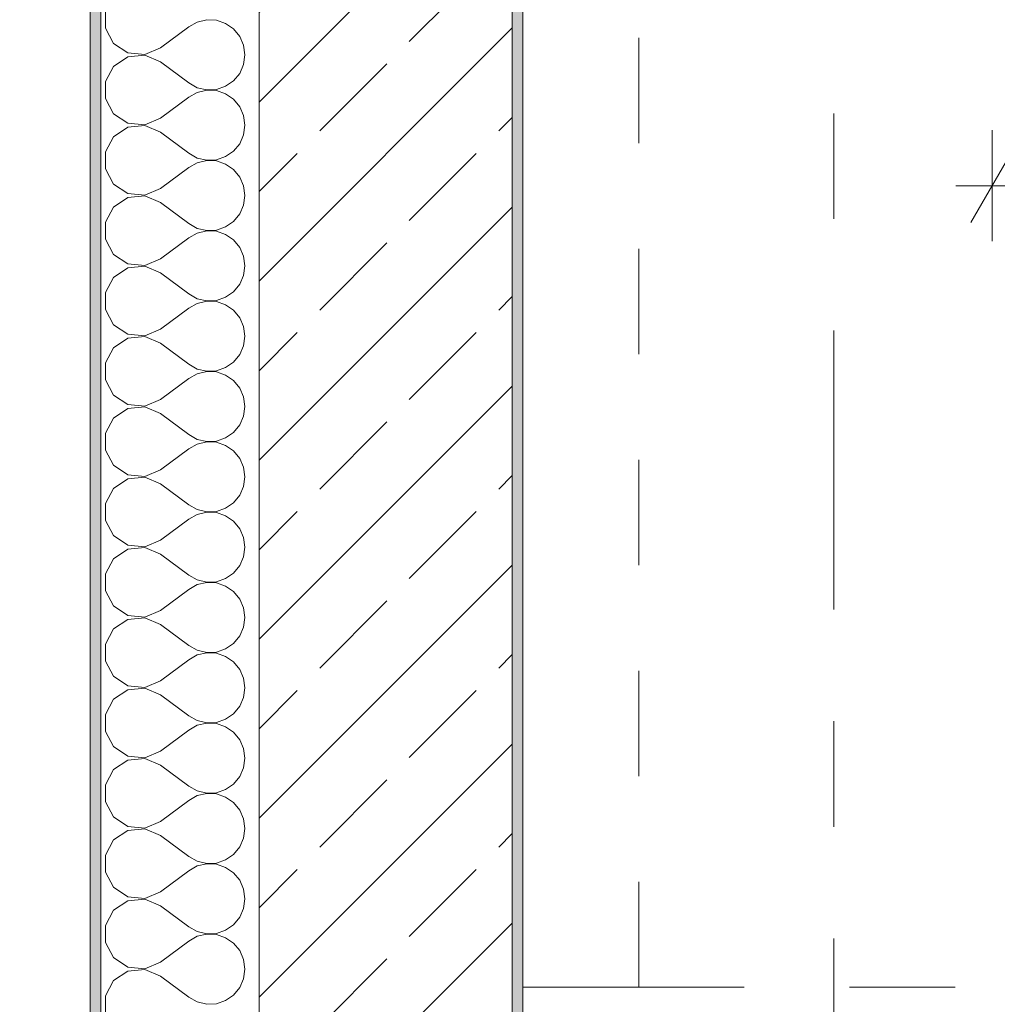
# Model space of a CAD drawing. Header units: metres. Extents: x -4 to 100, y -11 to 17.
# Tile 47 of 256: x -0.242 to 0.685, y 8.633 to 9.567. Entities that reach past the tile are written whole.
import ezdxf

# ---------------------------------------------------------------- set-up
doc = ezdxf.new("R2010")
doc.units = ezdxf.units.M
doc.header["$MEASUREMENT"] = 0
doc.linetypes.add('Strichlinie doppelt', pattern=[0.546806, 0.264583, -0.105833, 0.070556, -0.105833])
doc.linetypes.add('Untersicht', pattern=[0.1, 0.075, -0.025])
for name, color, linetype in [('152 - Bemaßung_ Beschriftung.Ausbau', 7, 'Continuous'), ('451 - Universal.Achsen Raster', 7, 'Continuous'), ('603 - Struktur.Bodenplatte_ Decke Roh', 7, 'Continuous'), ('604 - Struktur.Wand Aussen', 7, 'Continuous'), ('650 - Abdeckung.Fußboden Aufbau', 7, 'Continuous'), ('Neubau_653 - Abdeckung.TB Verkofferung', 7, 'Continuous')]:
    doc.layers.add(name, color=color, linetype=linetype)
doc.styles.add('ERSTELLTER_STIL_2', font='txt')
doc.dimstyles.new('ERSTELLTER_STIL__3', dxfattribs={"dimtxt": 0.1, "dimasz": 0.0532, "dimexe": 0.18, "dimexo": 0.0625, "dimgap": 0, "dimtad": 1, "dimzin": 0, "dimdsep": 46, "dimtxsty": 'ERSTELLTER_STIL_2', "dimblk": 'ARROWHEAD_2', "dimblk1": 'ARROWHEAD_2', "dimblk2": 'ARROWHEAD_2', "dimcen": 0.09, "dimse1": 1, "dimse2": 1, "dimclrd": 7, "dimclre": 7, "dimclrt": 7, "dimazin": 0, "dimtfac": 1, "dimtdec": 4, "dimtmove": 0, "dimatfit": 3, "dimfxl": 1, "dimtolj": 1, "dimtzin": 0, "dimarcsym": 0})
doc.dimstyles.new('ERSTELLTER_STIL__4', dxfattribs={"dimtxt": 0.1, "dimasz": 0.0532, "dimexe": 0.18, "dimexo": 0.0625, "dimgap": 0, "dimtad": 1, "dimzin": 0, "dimdsep": 46, "dimtxsty": 'ERSTELLTER_STIL_2', "dimblk": 'ARROWHEAD_2', "dimblk1": 'ARROWHEAD_2', "dimblk2": 'ARROWHEAD_2', "dimcen": 0.09, "dimse1": 1, "dimse2": 1, "dimclrd": 7, "dimclre": 7, "dimclrt": 7, "dimazin": 0, "dimtfac": 1, "dimtdec": 4, "dimtmove": 2, "dimatfit": 3, "dimfxl": 1, "dimtolj": 1, "dimtzin": 0, "dimarcsym": 0})
doc.dimstyles.new('ERSTELLTER_STIL__5', dxfattribs={"dimtxt": 0.1, "dimasz": 0.0532, "dimexe": 0.18, "dimexo": 0.0625, "dimgap": 0, "dimtad": 1, "dimtih": 1, "dimtoh": 1, "dimzin": 0, "dimdsep": 46, "dimtxsty": 'ERSTELLTER_STIL_2', "dimblk": 'ARROWHEAD_2', "dimblk1": 'ARROWHEAD_2', "dimblk2": 'ARROWHEAD_2', "dimcen": 0.09, "dimse1": 1, "dimse2": 1, "dimclrd": 7, "dimclre": 7, "dimclrt": 7, "dimazin": 0, "dimtfac": 1, "dimtdec": 4, "dimtmove": 0, "dimatfit": 3, "dimfxl": 1, "dimtolj": 1, "dimtzin": 0, "dimarcsym": 0})

# ---------------------------------------------------------------- blocks, each defined once
blk = doc.blocks.new('*X58')
at = {"layer": '604 - Struktur.Wand Aussen', "color": 7, "linetype": 'Continuous', "lineweight": 5}
for p, q in [((-0.16066, 9.57479), (-0.16066, 9.55855)), ((-0.16066, 9.55855), (-0.15299, 9.54424)), ((-0.10833, 9.54), (-0.08167, 9.56)), ((-0.07362, 9.56445), (-0.08167, 9.56)), ((-0.06466, 9.56653), (-0.07362, 9.56445)), ((-0.05547, 9.56609), (-0.06466, 9.56653)), ((-0.04676, 9.56315), (-0.05547, 9.56609)), ((-0.03918, 9.55794), (-0.04676, 9.56315)), ((-0.03331, 9.55086), (-0.03918, 9.55794)), ((-0.0296, 9.54244), (-0.03331, 9.55086)), ((-0.15299, 9.54424), (-0.13947, 9.53525)), ((-0.1233, 9.53371), (-0.10833, 9.54)), ((-0.02833, 9.53333), (-0.0296, 9.54244)), ((-0.13947, 9.53142), (-0.15299, 9.52243)), ((-0.13947, 9.53525), (-0.1233, 9.53371)), ((-0.1233, 9.53295), (-0.13947, 9.53142)), ((-0.10833, 9.52667), (-0.1233, 9.53295)), ((-0.0296, 9.52422), (-0.02833, 9.53333)), ((-0.15299, 9.52243), (-0.16066, 9.50812)), ((-0.10833, 9.52667), (-0.08167, 9.50667)), ((-0.03331, 9.51581), (-0.0296, 9.52422)), ((-0.03918, 9.50873), (-0.03331, 9.51581)), ((-0.16066, 9.50812), (-0.16066, 9.49188)), ((-0.08167, 9.50667), (-0.07362, 9.50222)), ((-0.07362, 9.50222), (-0.06466, 9.50013)), ((-0.05547, 9.50058), (-0.04676, 9.50352)), ((-0.04676, 9.50352), (-0.03918, 9.50873)), ((-0.10833, 9.47333), (-0.08167, 9.49333)), ((-0.07362, 9.49778), (-0.08167, 9.49333)), ((-0.06466, 9.49987), (-0.07362, 9.49778)), ((-0.06466, 9.50013), (-0.05547, 9.50058)), ((-0.05547, 9.49942), (-0.06466, 9.49987)), ((-0.04676, 9.49648), (-0.05547, 9.49942)), ((-0.03918, 9.49127), (-0.04676, 9.49648)), ((-0.16066, 9.49188), (-0.15299, 9.47757)), ((-0.03331, 9.48419), (-0.03918, 9.49127)), ((-0.0296, 9.47578), (-0.03331, 9.48419)), ((-0.15299, 9.47757), (-0.13947, 9.46858)), ((-0.1233, 9.46705), (-0.10833, 9.47333)), ((-0.02833, 9.46667), (-0.0296, 9.47578)), ((-0.13947, 9.46475), (-0.15299, 9.45576)), ((-0.13947, 9.46858), (-0.1233, 9.46705)), ((-0.1233, 9.46629), (-0.13947, 9.46475)), ((-0.10833, 9.46), (-0.1233, 9.46629)), ((-0.0296, 9.45756), (-0.02833, 9.46667)), ((-0.15299, 9.45576), (-0.16066, 9.44145)), ((-0.10833, 9.46), (-0.08167, 9.44)), ((-0.03331, 9.44914), (-0.0296, 9.45756)), ((-0.03918, 9.44206), (-0.03331, 9.44914)), ((-0.16066, 9.44145), (-0.16066, 9.42521)), ((-0.08167, 9.44), (-0.07362, 9.43555)), ((-0.05547, 9.43391), (-0.04676, 9.43685)), ((-0.04676, 9.43685), (-0.03918, 9.44206)), ((-0.10833, 9.40667), (-0.08167, 9.42667)), ((-0.07362, 9.43112), (-0.08167, 9.42667)), ((-0.07362, 9.43555), (-0.06466, 9.43347)), ((-0.06466, 9.4332), (-0.07362, 9.43112)), ((-0.06466, 9.43347), (-0.05547, 9.43391)), ((-0.05547, 9.43275), (-0.06466, 9.4332)), ((-0.04676, 9.42981), (-0.05547, 9.43275)), ((-0.03918, 9.42461), (-0.04676, 9.42981)), ((-0.16066, 9.42521), (-0.15299, 9.4109)), ((-0.03331, 9.41752), (-0.03918, 9.42461)), ((-0.0296, 9.40911), (-0.03331, 9.41752)), ((-0.15299, 9.4109), (-0.13947, 9.40192)), ((-0.02833, 9.4), (-0.0296, 9.40911)), ((-0.13947, 9.40192), (-0.1233, 9.40038)), ((-0.1233, 9.39962), (-0.13947, 9.39808)), ((-0.1233, 9.40038), (-0.10833, 9.40667)), ((-0.10833, 9.39333), (-0.1233, 9.39962)), ((-0.0296, 9.39089), (-0.02833, 9.4)), ((-0.13947, 9.39808), (-0.15299, 9.3891)), ((-0.10833, 9.39333), (-0.08167, 9.37333)), ((-0.03331, 9.38248), (-0.0296, 9.39089)), ((-0.15299, 9.3891), (-0.16066, 9.37479)), ((-0.03918, 9.37539), (-0.03331, 9.38248)), ((-0.16066, 9.37479), (-0.16066, 9.35855)), ((-0.08167, 9.37333), (-0.07362, 9.36888)), ((-0.04676, 9.37019), (-0.03918, 9.37539)), ((-0.07362, 9.36445), (-0.08167, 9.36)), ((-0.07362, 9.36888), (-0.06466, 9.3668)), ((-0.06466, 9.36653), (-0.07362, 9.36445)), ((-0.06466, 9.3668), (-0.05547, 9.36725)), ((-0.05547, 9.36609), (-0.06466, 9.36653)), ((-0.05547, 9.36725), (-0.04676, 9.37019)), ((-0.04676, 9.36315), (-0.05547, 9.36609)), ((-0.03918, 9.35794), (-0.04676, 9.36315)), ((-0.16066, 9.35855), (-0.15299, 9.34424)), ((-0.10833, 9.34), (-0.08167, 9.36)), ((-0.03331, 9.35086), (-0.03918, 9.35794)), ((-0.15299, 9.34424), (-0.13947, 9.33525)), ((-0.0296, 9.34244), (-0.03331, 9.35086)), ((-0.13947, 9.33525), (-0.1233, 9.33371)), ((-0.1233, 9.33371), (-0.10833, 9.34)), ((-0.02833, 9.33333), (-0.0296, 9.34244)), ((-0.0296, 9.32422), (-0.02833, 9.33333)), ((-0.13947, 9.33142), (-0.15299, 9.32243)), ((-0.1233, 9.33295), (-0.13947, 9.33142)), ((-0.10833, 9.32667), (-0.1233, 9.33295)), ((-0.10833, 9.32667), (-0.08167, 9.30667)), ((-0.03331, 9.31581), (-0.0296, 9.32422)), ((-0.15299, 9.32243), (-0.16066, 9.30812)), ((-0.03918, 9.30873), (-0.03331, 9.31581)), ((-0.16066, 9.30812), (-0.16066, 9.29188)), ((-0.08167, 9.30667), (-0.07362, 9.30222)), ((-0.04676, 9.30352), (-0.03918, 9.30873)), ((-0.07362, 9.29778), (-0.08167, 9.29333)), ((-0.07362, 9.30222), (-0.06466, 9.30013)), ((-0.06466, 9.29987), (-0.07362, 9.29778)), ((-0.06466, 9.30013), (-0.05547, 9.30058)), ((-0.05547, 9.29942), (-0.06466, 9.29987)), ((-0.05547, 9.30058), (-0.04676, 9.30352)), ((-0.04676, 9.29648), (-0.05547, 9.29942)), ((-0.03918, 9.29127), (-0.04676, 9.29648)), ((-0.16066, 9.29188), (-0.15299, 9.27757)), ((-0.10833, 9.27333), (-0.08167, 9.29333)), ((-0.03331, 9.28419), (-0.03918, 9.29127)), ((-0.15299, 9.27757), (-0.13947, 9.26858)), ((-0.0296, 9.27578), (-0.03331, 9.28419)), ((-0.13947, 9.26858), (-0.1233, 9.26705)), ((-0.1233, 9.26705), (-0.10833, 9.27333)), ((-0.02833, 9.26667), (-0.0296, 9.27578)), ((-0.13947, 9.26475), (-0.15299, 9.25576)), ((-0.1233, 9.26629), (-0.13947, 9.26475)), ((-0.10833, 9.26), (-0.1233, 9.26629)), ((-0.10833, 9.26), (-0.08167, 9.24)), ((-0.0296, 9.25756), (-0.02833, 9.26667)), ((-0.15299, 9.25576), (-0.16066, 9.24145)), ((-0.03331, 9.24914), (-0.0296, 9.25756)), ((-0.16066, 9.24145), (-0.16066, 9.22521)), ((-0.08167, 9.24), (-0.07362, 9.23555)), ((-0.04676, 9.23685), (-0.03918, 9.24206)), ((-0.03918, 9.24206), (-0.03331, 9.24914)), ((-0.07362, 9.23112), (-0.08167, 9.22667)), ((-0.07362, 9.23555), (-0.06466, 9.23347)), ((-0.06466, 9.2332), (-0.07362, 9.23112)), ((-0.06466, 9.23347), (-0.05547, 9.23391)), ((-0.05547, 9.23275), (-0.06466, 9.2332)), ((-0.05547, 9.23391), (-0.04676, 9.23685)), ((-0.04676, 9.22981), (-0.05547, 9.23275)), ((-0.16066, 9.22521), (-0.15299, 9.2109)), ((-0.10833, 9.20667), (-0.08167, 9.22667)), ((-0.03918, 9.22461), (-0.04676, 9.22981)), ((-0.03331, 9.21752), (-0.03918, 9.22461)), ((-0.0296, 9.20911), (-0.03331, 9.21752)), ((-0.15299, 9.2109), (-0.13947, 9.20192)), ((-0.1233, 9.20038), (-0.10833, 9.20667)), ((-0.02833, 9.2), (-0.0296, 9.20911)), ((-0.13947, 9.19808), (-0.15299, 9.1891)), ((-0.13947, 9.20192), (-0.1233, 9.20038)), ((-0.1233, 9.19962), (-0.13947, 9.19808)), ((-0.10833, 9.19333), (-0.1233, 9.19962)), ((-0.10833, 9.19333), (-0.08167, 9.17333)), ((-0.0296, 9.19089), (-0.02833, 9.2)), ((-0.15299, 9.1891), (-0.16066, 9.17479)), ((-0.03331, 9.18248), (-0.0296, 9.19089)), ((-0.16066, 9.17479), (-0.16066, 9.15855)), ((-0.04676, 9.17019), (-0.03918, 9.17539)), ((-0.03918, 9.17539), (-0.03331, 9.18248)), ((-0.08167, 9.17333), (-0.07362, 9.16888)), ((-0.07362, 9.16888), (-0.06466, 9.1668)), ((-0.06466, 9.16653), (-0.07362, 9.16445)), ((-0.06466, 9.1668), (-0.05547, 9.16725)), ((-0.05547, 9.16609), (-0.06466, 9.16653)), ((-0.05547, 9.16725), (-0.04676, 9.17019)), ((-0.04676, 9.16315), (-0.05547, 9.16609)), ((-0.16066, 9.15855), (-0.15299, 9.14424)), ((-0.10833, 9.14), (-0.08167, 9.16)), ((-0.07362, 9.16445), (-0.08167, 9.16)), ((-0.03918, 9.15794), (-0.04676, 9.16315)), ((-0.03331, 9.15086), (-0.03918, 9.15794)), ((-0.0296, 9.14244), (-0.03331, 9.15086)), ((-0.15299, 9.14424), (-0.13947, 9.13525)), ((-0.1233, 9.13371), (-0.10833, 9.14)), ((-0.02833, 9.13333), (-0.0296, 9.14244)), ((-0.13947, 9.13142), (-0.15299, 9.12243)), ((-0.13947, 9.13525), (-0.1233, 9.13371)), ((-0.1233, 9.13295), (-0.13947, 9.13142)), ((-0.10833, 9.12667), (-0.1233, 9.13295)), ((-0.0296, 9.12422), (-0.02833, 9.13333)), ((-0.15299, 9.12243), (-0.16066, 9.10812)), ((-0.10833, 9.12667), (-0.08167, 9.10667)), ((-0.03331, 9.11581), (-0.0296, 9.12422)), ((-0.03918, 9.10873), (-0.03331, 9.11581)), ((-0.16066, 9.10812), (-0.16066, 9.09188)), ((-0.08167, 9.10667), (-0.07362, 9.10222)), ((-0.07362, 9.10222), (-0.06466, 9.10013)), ((-0.06466, 9.10013), (-0.05547, 9.10058)), ((-0.05547, 9.10058), (-0.04676, 9.10352)), ((-0.04676, 9.10352), (-0.03918, 9.10873)), ((-0.16066, 9.09188), (-0.15299, 9.07757)), ((-0.10833, 9.07333), (-0.08167, 9.09333)), ((-0.07362, 9.09778), (-0.08167, 9.09333)), ((-0.06466, 9.09987), (-0.07362, 9.09778)), ((-0.05547, 9.09942), (-0.06466, 9.09987)), ((-0.04676, 9.09648), (-0.05547, 9.09942)), ((-0.03918, 9.09127), (-0.04676, 9.09648)), ((-0.03331, 9.08419), (-0.03918, 9.09127)), ((-0.0296, 9.07578), (-0.03331, 9.08419)), ((-0.15299, 9.07757), (-0.13947, 9.06858)), ((-0.1233, 9.06705), (-0.10833, 9.07333)), ((-0.02833, 9.06667), (-0.0296, 9.07578)), ((-0.13947, 9.06475), (-0.15299, 9.05576)), ((-0.13947, 9.06858), (-0.1233, 9.06705)), ((-0.1233, 9.06629), (-0.13947, 9.06475)), ((-0.10833, 9.06), (-0.1233, 9.06629)), ((-0.0296, 9.05756), (-0.02833, 9.06667)), ((-0.15299, 9.05576), (-0.16066, 9.04145)), ((-0.10833, 9.06), (-0.08167, 9.04)), ((-0.03331, 9.04914), (-0.0296, 9.05756)), ((-0.03918, 9.04206), (-0.03331, 9.04914)), ((-0.16066, 9.04145), (-0.16066, 9.02521)), ((-0.08167, 9.04), (-0.07362, 9.03555)), ((-0.07362, 9.03555), (-0.06466, 9.03347)), ((-0.05547, 9.03391), (-0.04676, 9.03685)), ((-0.04676, 9.03685), (-0.03918, 9.04206)), ((-0.10833, 9.00667), (-0.08167, 9.02667)), ((-0.07362, 9.03112), (-0.08167, 9.02667)), ((-0.06466, 9.0332), (-0.07362, 9.03112)), ((-0.06466, 9.03347), (-0.05547, 9.03391)), ((-0.05547, 9.03275), (-0.06466, 9.0332)), ((-0.04676, 9.02981), (-0.05547, 9.03275)), ((-0.03918, 9.02461), (-0.04676, 9.02981)), ((-0.16066, 9.02521), (-0.15299, 9.0109)), ((-0.03331, 9.01752), (-0.03918, 9.02461)), ((-0.0296, 9.00911), (-0.03331, 9.01752)), ((-0.15299, 9.0109), (-0.13947, 9.00192)), ((-0.1233, 9.00038), (-0.10833, 9.00667)), ((-0.02833, 9), (-0.0296, 9.00911)), ((-0.13947, 8.99808), (-0.15299, 8.9891)), ((-0.13947, 9.00192), (-0.1233, 9.00038)), ((-0.1233, 8.99962), (-0.13947, 8.99808)), ((-0.10833, 8.99333), (-0.1233, 8.99962)), ((-0.0296, 8.99089), (-0.02833, 9)), ((-0.15299, 8.9891), (-0.16066, 8.97479)), ((-0.10833, 8.99333), (-0.08167, 8.97333)), ((-0.03331, 8.98248), (-0.0296, 8.99089)), ((-0.03918, 8.97539), (-0.03331, 8.98248)), ((-0.16066, 8.97479), (-0.16066, 8.95855)), ((-0.08167, 8.97333), (-0.07362, 8.96888)), ((-0.05547, 8.96725), (-0.04676, 8.97019)), ((-0.04676, 8.97019), (-0.03918, 8.97539)), ((-0.10833, 8.94), (-0.08167, 8.96)), ((-0.07362, 8.96445), (-0.08167, 8.96)), ((-0.07362, 8.96888), (-0.06466, 8.9668)), ((-0.06466, 8.96653), (-0.07362, 8.96445)), ((-0.06466, 8.9668), (-0.05547, 8.96725)), ((-0.05547, 8.96609), (-0.06466, 8.96653)), ((-0.04676, 8.96315), (-0.05547, 8.96609)), ((-0.03918, 8.95794), (-0.04676, 8.96315)), ((-0.16066, 8.95855), (-0.15299, 8.94424)), ((-0.03331, 8.95086), (-0.03918, 8.95794)), ((-0.0296, 8.94244), (-0.03331, 8.95086)), ((-0.15299, 8.94424), (-0.13947, 8.93525)), ((-0.02833, 8.93333), (-0.0296, 8.94244)), ((-0.13947, 8.93525), (-0.1233, 8.93371)), ((-0.1233, 8.93295), (-0.13947, 8.93142)), ((-0.1233, 8.93371), (-0.10833, 8.94)), ((-0.10833, 8.92667), (-0.1233, 8.93295)), ((-0.0296, 8.92422), (-0.02833, 8.93333)), ((-0.13947, 8.93142), (-0.15299, 8.92243)), ((-0.10833, 8.92667), (-0.08167, 8.90667)), ((-0.03331, 8.91581), (-0.0296, 8.92422)), ((-0.15299, 8.92243), (-0.16066, 8.90812)), ((-0.03918, 8.90873), (-0.03331, 8.91581)), ((-0.16066, 8.90812), (-0.16066, 8.89188)), ((-0.08167, 8.90667), (-0.07362, 8.90222)), ((-0.04676, 8.90352), (-0.03918, 8.90873)), ((-0.07362, 8.89778), (-0.08167, 8.89333)), ((-0.07362, 8.90222), (-0.06466, 8.90013)), ((-0.06466, 8.89987), (-0.07362, 8.89778)), ((-0.06466, 8.90013), (-0.05547, 8.90058)), ((-0.05547, 8.89942), (-0.06466, 8.89987)), ((-0.05547, 8.90058), (-0.04676, 8.90352)), ((-0.04676, 8.89648), (-0.05547, 8.89942)), ((-0.03918, 8.89127), (-0.04676, 8.89648)), ((-0.16066, 8.89188), (-0.15299, 8.87757)), ((-0.10833, 8.87333), (-0.08167, 8.89333)), ((-0.03331, 8.88419), (-0.03918, 8.89127)), ((-0.15299, 8.87757), (-0.13947, 8.86858)), ((-0.0296, 8.87578), (-0.03331, 8.88419)), ((-0.13947, 8.86858), (-0.1233, 8.86705)), ((-0.1233, 8.86705), (-0.10833, 8.87333)), ((-0.02833, 8.86667), (-0.0296, 8.87578)), ((-0.0296, 8.85756), (-0.02833, 8.86667)), ((-0.13947, 8.86475), (-0.15299, 8.85576)), ((-0.1233, 8.86629), (-0.13947, 8.86475)), ((-0.10833, 8.86), (-0.1233, 8.86629)), ((-0.10833, 8.86), (-0.08167, 8.84)), ((-0.03331, 8.84914), (-0.0296, 8.85756)), ((-0.15299, 8.85576), (-0.16066, 8.84145)), ((-0.03918, 8.84206), (-0.03331, 8.84914)), ((-0.16066, 8.84145), (-0.16066, 8.82521)), ((-0.08167, 8.84), (-0.07362, 8.83555)), ((-0.04676, 8.83685), (-0.03918, 8.84206)), ((-0.07362, 8.83112), (-0.08167, 8.82667)), ((-0.07362, 8.83555), (-0.06466, 8.83347)), ((-0.06466, 8.8332), (-0.07362, 8.83112)), ((-0.06466, 8.83347), (-0.05547, 8.83391)), ((-0.05547, 8.83275), (-0.06466, 8.8332)), ((-0.05547, 8.83391), (-0.04676, 8.83685)), ((-0.04676, 8.82981), (-0.05547, 8.83275)), ((-0.03918, 8.82461), (-0.04676, 8.82981)), ((-0.16066, 8.82521), (-0.15299, 8.8109)), ((-0.10833, 8.80667), (-0.08167, 8.82667)), ((-0.03331, 8.81752), (-0.03918, 8.82461)), ((-0.15299, 8.8109), (-0.13947, 8.80192)), ((-0.0296, 8.80911), (-0.03331, 8.81752)), ((-0.13947, 8.80192), (-0.1233, 8.80038)), ((-0.1233, 8.80038), (-0.10833, 8.80667)), ((-0.02833, 8.8), (-0.0296, 8.80911)), ((-0.13947, 8.79808), (-0.15299, 8.7891)), ((-0.1233, 8.79962), (-0.13947, 8.79808)), ((-0.10833, 8.79333), (-0.1233, 8.79962)), ((-0.10833, 8.79333), (-0.08167, 8.77333)), ((-0.0296, 8.79089), (-0.02833, 8.8)), ((-0.15299, 8.7891), (-0.16066, 8.77479)), ((-0.03331, 8.78248), (-0.0296, 8.79089)), ((-0.16066, 8.77479), (-0.16066, 8.75855)), ((-0.08167, 8.77333), (-0.07362, 8.76888)), ((-0.04676, 8.77019), (-0.03918, 8.77539)), ((-0.03918, 8.77539), (-0.03331, 8.78248)), ((-0.07362, 8.76445), (-0.08167, 8.76)), ((-0.07362, 8.76888), (-0.06466, 8.7668)), ((-0.06466, 8.76653), (-0.07362, 8.76445)), ((-0.06466, 8.7668), (-0.05547, 8.76725)), ((-0.05547, 8.76609), (-0.06466, 8.76653)), ((-0.05547, 8.76725), (-0.04676, 8.77019)), ((-0.04676, 8.76315), (-0.05547, 8.76609)), ((-0.16066, 8.75855), (-0.15299, 8.74424)), ((-0.10833, 8.74), (-0.08167, 8.76)), ((-0.03918, 8.75794), (-0.04676, 8.76315)), ((-0.03331, 8.75086), (-0.03918, 8.75794)), ((-0.0296, 8.74244), (-0.03331, 8.75086)), ((-0.15299, 8.74424), (-0.13947, 8.73525)), ((-0.1233, 8.73371), (-0.10833, 8.74)), ((-0.02833, 8.73333), (-0.0296, 8.74244)), ((-0.13947, 8.73142), (-0.15299, 8.72243)), ((-0.13947, 8.73525), (-0.1233, 8.73371)), ((-0.1233, 8.73295), (-0.13947, 8.73142)), ((-0.10833, 8.72667), (-0.1233, 8.73295)), ((-0.10833, 8.72667), (-0.08167, 8.70667)), ((-0.0296, 8.72422), (-0.02833, 8.73333)), ((-0.15299, 8.72243), (-0.16066, 8.70812)), ((-0.03331, 8.71581), (-0.0296, 8.72422)), ((-0.16066, 8.70812), (-0.16066, 8.69188)), ((-0.04676, 8.70352), (-0.03918, 8.70873)), ((-0.03918, 8.70873), (-0.03331, 8.71581)), ((-0.08167, 8.70667), (-0.07362, 8.70222)), ((-0.07362, 8.70222), (-0.06466, 8.70013)), ((-0.06466, 8.69987), (-0.07362, 8.69778)), ((-0.06466, 8.70013), (-0.05547, 8.70058)), ((-0.05547, 8.69942), (-0.06466, 8.69987)), ((-0.05547, 8.70058), (-0.04676, 8.70352)), ((-0.04676, 8.69648), (-0.05547, 8.69942)), ((-0.16066, 8.69188), (-0.15299, 8.67757)), ((-0.10833, 8.67333), (-0.08167, 8.69333)), ((-0.07362, 8.69778), (-0.08167, 8.69333)), ((-0.03918, 8.69127), (-0.04676, 8.69648)), ((-0.03331, 8.68419), (-0.03918, 8.69127)), ((-0.0296, 8.67578), (-0.03331, 8.68419)), ((-0.15299, 8.67757), (-0.13947, 8.66858)), ((-0.1233, 8.66705), (-0.10833, 8.67333)), ((-0.02833, 8.66667), (-0.0296, 8.67578)), ((-0.13947, 8.66475), (-0.15299, 8.65576)), ((-0.13947, 8.66858), (-0.1233, 8.66705)), ((-0.1233, 8.66629), (-0.13947, 8.66475)), ((-0.10833, 8.66), (-0.1233, 8.66629)), ((-0.0296, 8.65756), (-0.02833, 8.66667)), ((-0.15299, 8.65576), (-0.16066, 8.64145)), ((-0.10833, 8.66), (-0.08167, 8.64)), ((-0.03331, 8.64914), (-0.0296, 8.65756)), ((-0.03918, 8.64206), (-0.03331, 8.64914)), ((-0.16066, 8.64145), (-0.16066, 8.62521)), ((-0.08167, 8.64), (-0.07362, 8.63555)), ((-0.07362, 8.63555), (-0.06466, 8.63347)), ((-0.06466, 8.63347), (-0.05547, 8.63391)), ((-0.05547, 8.63391), (-0.04676, 8.63685)), ((-0.04676, 8.63685), (-0.03918, 8.64206))]:
    blk.add_line(p, q, dxfattribs=at)
blk = doc.blocks.new('*D416')
at = {"layer": '152 - Bemaßung_ Beschriftung.Ausbau', "color": 7, "linetype": 'Continuous', "lineweight": 5}
for p, q in [((-1.21, 13.71521), (-1.14, 13.67479)), ((-1.175, 7.895), (-1.175, 13.695)), ((-1.21, 7.91521), (-1.14, 7.87479)), ((-1.1225, 7.895), (-1.2275, 7.895)), ((-1.175, 6.105), (-1.175, 7.895))]:
    blk.add_line(p, q, dxfattribs=at)
at = {"layer": '152 - Bemaßung_ Beschriftung.Ausbau', "color": 7, "lineweight": 5, "insert": (-1.195, 10.66197), "char_height": 0.1, "attachment_point": 7, "rotation": 90, "style": 'ERSTELLTER_STIL_2'}
blk.add_mtext('\\A1;{\\pql;\\fArial|b0|i0|c0|p38;5,80}', dxfattribs=at)
blk = doc.blocks.new('ARROWHEAD_2')
at = {"color": 0, "linetype": 'Continuous', "lineweight": 0}
for p, q in [((-0.378, -0.655), (0.378, 0.655)), ((0, 0), (-1, 0))]:
    blk.add_line(p, q, dxfattribs=at)
blk = doc.blocks.new('*D417')
at = {"layer": '152 - Bemaßung_ Beschriftung.Ausbau', "color": 7, "linetype": 'Continuous', "lineweight": 5}
for p, q in [((-1.175, 13.845), (-1.175, 13.87923)), ((-1.14, 13.82479), (-1.21, 13.86521)), ((-1.1225, 13.845), (-1.2275, 13.845)), ((-1.175, 13.695), (-1.175, 13.845)), ((-1.21, 13.71521), (-1.14, 13.67479)), ((-1.1225, 13.695), (-1.2275, 13.695)), ((-1.175, 7.895), (-1.175, 13.695))]:
    blk.add_line(p, q, dxfattribs=at)
at = {"layer": '152 - Bemaßung_ Beschriftung.Ausbau', "color": 7, "lineweight": 5, "insert": (-1.1845, 13.69767), "char_height": 0.1, "attachment_point": 7, "rotation": 90, "style": 'ERSTELLTER_STIL_2'}
blk.add_mtext('\\A1;{\\pql;\\fArial|b0|i0|c0|p38;15}', dxfattribs=at)
blk = doc.blocks.new('*D424')
at = {"layer": '152 - Bemaßung_ Beschriftung.Ausbau', "color": 7, "linetype": 'Continuous', "lineweight": 5}
for p, q in [((-1.71, 13.47521), (-1.64, 13.43479)), ((-1.675, 8.22748), (-1.675, 13.455)), ((-1.71, 8.24769), (-1.64, 8.20728)), ((-1.6225, 8.22748), (-1.7275, 8.22748)), ((-1.675, 8.07748), (-1.675, 8.22748))]:
    blk.add_line(p, q, dxfattribs=at)
at = {"layer": '152 - Bemaßung_ Beschriftung.Ausbau', "color": 7, "lineweight": 5, "insert": (-1.67559, 10.65813), "char_height": 0.1, "attachment_point": 7, "rotation": 90, "style": 'ERSTELLTER_STIL_2'}
blk.add_mtext('\\A1;{\\pql;\\fArial|b0|i0|c0|p38;5,22\\fArial|b0|i0|c0|p38;\\A1{\\H.66x;\\S75^  ;}}', dxfattribs=at)
blk = doc.blocks.new('*D425')
at = {"layer": '152 - Bemaßung_ Beschriftung.Ausbau', "color": 7, "linetype": 'Continuous', "lineweight": 5}
for p, q in [((-1.71, 13.71521), (-1.64, 13.67479)), ((-1.675, 13.455), (-1.675, 13.695)), ((-1.71, 13.47521), (-1.64, 13.43479)), ((-1.6225, 13.455), (-1.7275, 13.455)), ((-1.675, 8.22748), (-1.675, 13.455))]:
    blk.add_line(p, q, dxfattribs=at)
at = {"layer": '152 - Bemaßung_ Beschriftung.Ausbau', "color": 7, "lineweight": 5, "insert": (-1.695, 13.49911), "char_height": 0.1, "attachment_point": 7, "rotation": 90, "style": 'ERSTELLTER_STIL_2'}
blk.add_mtext('\\A1;{\\pql;\\fArial|b0|i0|c0|p38;24}', dxfattribs=at)
blk = doc.blocks.new('*D435')
at = {"layer": '152 - Bemaßung_ Beschriftung.Ausbau', "color": 7, "linetype": 'Continuous', "lineweight": 5}
for p, q in [((-2.21, 13.02019), (-2.14, 12.97978)), ((-2.175, 8.49998), (-2.175, 12.99998)), ((-2.21, 8.52019), (-2.14, 8.47978)), ((-2.1225, 8.49998), (-2.2275, 8.49998)), ((-2.175, 8.09998), (-2.175, 8.49998))]:
    blk.add_line(p, q, dxfattribs=at)
at = {"layer": '152 - Bemaßung_ Beschriftung.Ausbau', "color": 7, "lineweight": 5, "insert": (-2.195, 10.61695), "char_height": 0.1, "attachment_point": 7, "rotation": 90, "style": 'ERSTELLTER_STIL_2'}
blk.add_mtext('\\A1;{\\pql;\\fArial|b0|i0|c0|p38;4,50}', dxfattribs=at)
blk = doc.blocks.new('*D436')
at = {"layer": '152 - Bemaßung_ Beschriftung.Ausbau', "color": 7, "linetype": 'Continuous', "lineweight": 5}
for p, q in [((-2.21, 13.47521), (-2.14, 13.43479)), ((-2.14, 13.42978), (-2.21, 13.47019)), ((-2.175, 12.99998), (-2.175, 13.44998)), ((-2.21, 13.02019), (-2.14, 12.97978)), ((-2.1225, 12.99998), (-2.2275, 12.99998)), ((-2.175, 8.49998), (-2.175, 12.99998))]:
    blk.add_line(p, q, dxfattribs=at)
at = {"layer": '152 - Bemaßung_ Beschriftung.Ausbau', "color": 7, "lineweight": 5, "char_height": 0.1, "attachment_point": 7, "rotation": 90, "style": 'ERSTELLTER_STIL_2'}
for s, insert in [('\\A1;{\\pql;\\fArial|b0|i0|c0|p38;0\\fArial|b0|i0|c0|p38;\\A1{\\H.66x;\\S5^  ;}}', (-2.19335, 13.30378)), ('\\A1;{\\pql;\\fArial|b0|i0|c0|p38;45}', (-2.195, 13.08611))]:
    blk.add_mtext(s, dxfattribs=dict(at, insert=insert))
blk = doc.blocks.new('*D440')
at = {"layer": '152 - Bemaßung_ Beschriftung.Ausbau', "color": 7, "linetype": 'Continuous', "lineweight": 5}
for p, q in [((-2.675, 13.845), (-2.675, 13.87923)), ((-2.64, 13.82479), (-2.71, 13.86521)), ((-2.6225, 13.845), (-2.7275, 13.845)), ((-2.675, -0.145), (-2.675, 13.845)), ((-2.71, -0.12479), (-2.64, -0.16521)), ((-2.6225, -0.145), (-2.7275, -0.145)), ((-2.675, -0.17923), (-2.675, -0.145))]:
    blk.add_line(p, q, dxfattribs=at)
at = {"layer": '152 - Bemaßung_ Beschriftung.Ausbau', "color": 7, "lineweight": 5, "insert": (-2.695, 6.67903), "char_height": 0.1, "attachment_point": 7, "rotation": 90, "style": 'ERSTELLTER_STIL_2'}
blk.add_mtext('\\A1;{\\pql;\\fArial|b0|i0|c0|p38;13,99}', dxfattribs=at)
blk = doc.blocks.new('*D591')
at = {"layer": '152 - Bemaßung_ Beschriftung.Ausbau', "color": 7, "linetype": 'Continuous', "lineweight": 5}
for p, q in [((0.67999, 9.3568), (0.67999, 9.4618)), ((1.68999, 9.3568), (1.68999, 9.4618)), ((0.7002, 9.4443), (0.65978, 9.3743)), ((1.7102, 9.4443), (1.66978, 9.3743)), ((0.64576, 9.4093), (0.67999, 9.4093)), ((0.67999, 9.4093), (1.68999, 9.4093))]:
    blk.add_line(p, q, dxfattribs=at)
at = {"layer": '152 - Bemaßung_ Beschriftung.Ausbau', "color": 7, "lineweight": 5, "insert": (1.05196, 9.4293), "char_height": 0.1, "attachment_point": 7, "style": 'ERSTELLTER_STIL_2'}
blk.add_mtext('\\A1;{\\pql;\\fArial|b0|i0|c0|p38;1,01}', dxfattribs=at)

msp = doc.modelspace()

# ---------------------------------------------------------------- hatches: boundary and pattern name
at = {"layer": '604 - Struktur.Wand Aussen', "linetype": 'Continuous', "lineweight": 0, "true_color": 0x000000}
h = msp.add_hatch(dxfattribs=at)
h.set_pattern_fill('Verputz_0001', color=18, style=0, pattern_type=2)
h.set_pattern_definition([(0, (0, 0), (0, 0.08660254), [0, -0.05]), (0, (0.025, 0.0433), (0, 0.08660254), [0, -0.05])])
h.paths.add_polyline_path([(-0.165, 13.845), (-0.175, 13.845), (-0.175, 7.895), (-0.165, 7.895)])
h = msp.add_hatch(dxfattribs=at)
h.set_pattern_fill('Beton__Stahlbeton_0001', color=18, style=0, pattern_type=2)
h.set_pattern_definition([(45, (0, 0), (-0.0848528, 0.0848528), []), (45, (-0.04243, 0.04243), (-0.0848528, 0.0848528), [0.09, -0.03])])
h.paths.add_polyline_path([(-0.015, 13.455), (-0.015, 7.895), (0.105, 7.895), (0.175, 7.895), (0.225, 7.895), (0.225, 13.455)])
h = msp.add_hatch(dxfattribs=at)
h.set_pattern_fill('Gips_0001', color=18, style=0, pattern_type=2)
h.set_pattern_definition([(45, (0, 0), (-0.01767767, 0.01767767), [0, -0.025])])
h.paths.add_polyline_path([(0.235, 8.50998), (0.235, 13.445), (0.225, 13.445), (0.225, 8.50998)])

# ---------------------------------------------------------------- linework, layer by layer
at = {"layer": '451 - Universal.Achsen Raster', "color": 160, "linetype": 'Strichlinie doppelt', "lineweight": 9, "true_color": 0x3232ff}
msp.add_line((0.52999, -10.585), (0.52999, 16.355), dxfattribs=at)
at = {"layer": '603 - Struktur.Bodenplatte_ Decke Roh', "color": 7, "linetype": 'Continuous', "lineweight": 18, "flags": 128}
msp.add_lwpolyline([(-0.015, 13.695), (-0.015, 0.005), (43.89, 0.005)], dxfattribs=at)
at = {"layer": '604 - Struktur.Wand Aussen', "color": 7, "linetype": 'Continuous', "lineweight": 5}
msp.add_line((-0.165, 13.705), (-0.165, 7.895), dxfattribs=at)
at = {"layer": '604 - Struktur.Wand Aussen', "color": 7, "linetype": 'Continuous', "lineweight": 13}
for p, q in [((-0.015, 13.455), (-0.015, 7.895)), ((0.225, 8.50998), (0.225, 13.455))]:
    msp.add_line(p, q, dxfattribs=at)
at = {"layer": '604 - Struktur.Wand Aussen', "color": 7, "linetype": 'Continuous', "lineweight": 5, "flags": 128}
for points in [[(-0.175, 13.855), (-0.175, 7.895)], [(0.235, 8.50998), (0.235, 13.445)]]:
    msp.add_lwpolyline(points, dxfattribs=at)
at = {"layer": '650 - Abdeckung.Fußboden Aufbau', "color": 7, "linetype": 'Continuous', "lineweight": 13, "flags": 128}
msp.add_lwpolyline([(4.04499, 8.22748), (4.04499, 12.98998), (3.96999, 12.98998), (3.96999, 13.445), (0.68999, 13.445), (0.68999, 12.98998), (0.36999, 12.98998), (0.36999, 13.445), (0.235, 13.445), (0.235, 8.50998)], dxfattribs=at)
at = {"layer": 'Neubau_653 - Abdeckung.TB Verkofferung', "color": 1, "linetype": 'Untersicht', "lineweight": 9}
for p, q in [((0.235, 8.64948), (0.235, 12.68998)), ((0.345, 8.64948), (0.345, 12.68998)), ((7.64499, 8.64948), (0.235, 8.64948)), ((0.235, 8.64948), (0.235, 8.22748)), ((0.345, 8.64948), (0.235, 8.64948))]:
    msp.add_line(p, q, dxfattribs=at)

# ---------------------------------------------------------------- block references
at = {"layer": '604 - Struktur.Wand Aussen', "color": 7, "lineweight": 18}
msp.add_blockref('*X58', (0, 0), dxfattribs=at)

# ---------------------------------------------------------------- dimensions: what is measured, and where the dimension line sits
at = {"layer": '152 - Bemaßung_ Beschriftung.Ausbau', "color": 7, "linetype": 'Continuous', "lineweight": 5}
for base, p1, p2, dimstyle, picture, middle in [((-2.675, 13.845), (-0.165, -0.145), (-0.165, 13.845), 'ERSTELLTER_STIL__3', '*D440', (-2.745, 6.84703)), ((-1.175, 13.845), (-0.015, 13.695), (-0.165, 13.845), 'ERSTELLTER_STIL__4', '*D417', (-1.2345, 13.77391)), ((-1.675, 13.695), (0.225, 13.455), (-0.015, 13.695), 'ERSTELLTER_STIL__3', '*D425', (-1.745, 13.57535)), ((-1.175, 13.695), (0.105, 7.895), (-0.015, 13.695), 'ERSTELLTER_STIL__3', '*D416', (-1.245, 10.79185)), ((-2.175, 13.44998), (0.37999, 12.99998), (0.37999, 13.44998), 'ERSTELLTER_STIL__3', '*D436', (-2.245, 13.16235)), ((-1.675, 13.455), (5.76624, 8.22748), (0.225, 13.455), 'ERSTELLTER_STIL__3', '*D424', (-1.745, 10.96119)), ((-2.175, 12.99998), (0.67999, 8.49998), (0.37999, 12.99998), 'ERSTELLTER_STIL__3', '*D435', (-2.245, 10.74684))]:
    dim = msp.add_linear_dim(base=base, p1=p1, p2=p2, angle=90, dimstyle=dimstyle, dxfattribs=at)
    dim.commit()
    dim.dimension.update_dxf_attribs({"geometry": picture, "text_midpoint": middle, "dimtype": 160, "text_rotation": 90})
dim = msp.add_linear_dim(base=(1.68999, 9.4093), p1=(0.67999, 8.49998), p2=(1.68999, 8.22748), dimstyle='ERSTELLTER_STIL__5', dxfattribs=at)
dim.commit()
dim.dimension.update_dxf_attribs({"geometry": '*D591', "text_midpoint": (1.18184, 9.4793), "dimtype": 160})

doc.saveas('drawing.dxf')
